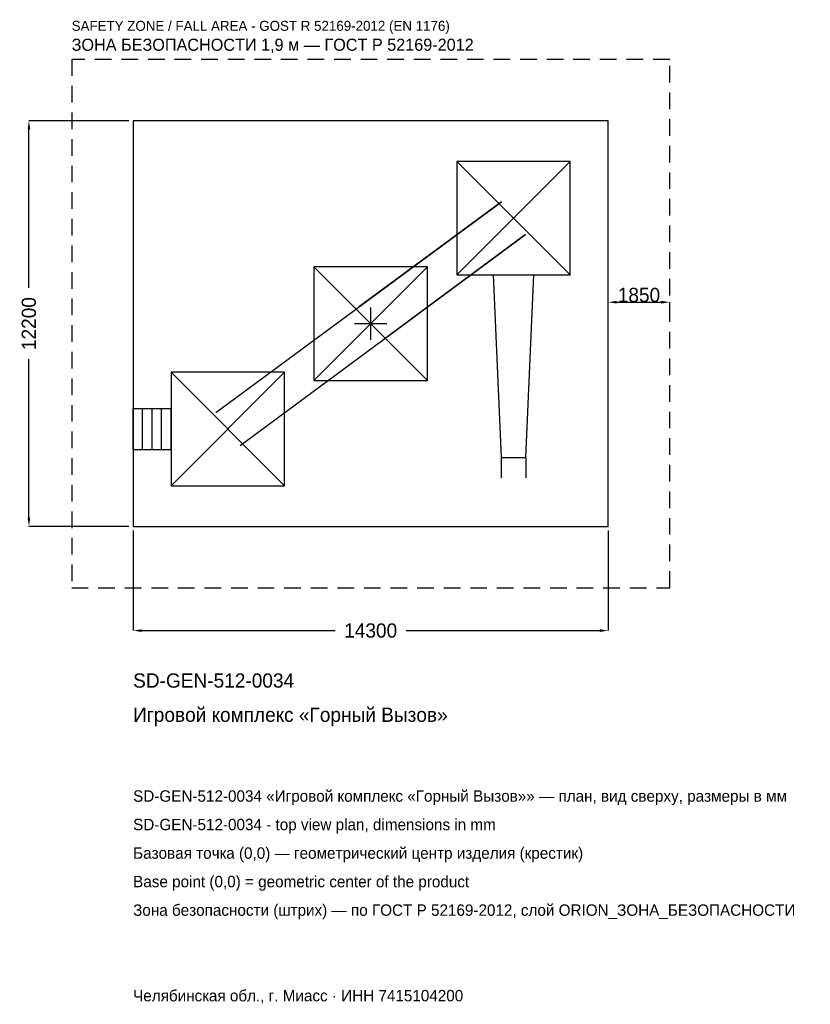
# Model space of a CAD drawing. Header units: metres. Extents: x -10565 to 13233, y -20480 to 9143.
import ezdxf

# ---------------------------------------------------------------- set-up
doc = ezdxf.new("R2010")
doc.units = ezdxf.units.M
doc.linetypes.add('DASHED', pattern=[800, 500, -300])
for name, color, linetype in [('ЗСК_ДАННЫЕ', 3, 'Continuous'), ('ЗСК_ЗОНА_БЕЗОПАСНОСТИ', 1, 'Continuous'), ('ЗСК_КОНТУР', 7, 'Continuous'), ('ЗСК_РАЗМЕРЫ', 8, 'Continuous')]:
    doc.layers.add(name, color=color, linetype=linetype)
doc.dimstyles.new('ORION', dxfattribs={"dimtxt": 429, "dimasz": 257.4, "dimexe": 1.25, "dimexo": 128.7, "dimtad": 1, "dimdec": 0, "dimcen": 2.5, "dimazin": 3, "dimtfac": 1, "dimtmove": 0, "dimatfit": 3})

# ---------------------------------------------------------------- blocks, each defined once
blk = doc.blocks.new('_CLOSEDFILLED')
at = {"color": 0, "linetype": 'BYBLOCK'}
blk.add_solid([(-1, 0.16), (0, 0), (-1, -0.16)], dxfattribs=at)
blk = doc.blocks.new('*D1')
for p, q in [((-7150, -6228.7), (-7150, -9237)), ((7150, -6228.7), (7150, -9237)), ((-6892.6, -9237), (-1072.5, -9237)), ((1072.5, -9237), (6892.6, -9237))]:
    blk.add_line(p, q)
at = {"layer": 'Defpoints'}
for p in [(-7150, -6100), (7150, -6100), (-7150, -9237)]:
    blk.add_point(p, dxfattribs=at)
at = {"layer": 'ЗСК_РАЗМЕРЫ', "xscale": 257.4, "yscale": 257.4, "rotation": 180}
blk.add_blockref('_CLOSEDFILLED', (-7150, -9237), dxfattribs=at)
at = {"layer": 'ЗСК_РАЗМЕРЫ', "xscale": 257.4, "yscale": 257.4}
blk.add_blockref('_CLOSEDFILLED', (7150, -9237), dxfattribs=at)
at = {"layer": 'ЗСК_РАЗМЕРЫ', "insert": (0, -9237), "char_height": 429, "attachment_point": 5}
blk.add_mtext('14300', dxfattribs=at)
blk = doc.blocks.new('*D2')
for p, q in [((-7278.7, 6100), (-10287, 6100)), ((-10287, 1072.5), (-10287, 5842.6)), ((-10287, -5842.6), (-10287, -1072.5)), ((-7278.7, -6100), (-10287, -6100))]:
    blk.add_line(p, q)
at = {"layer": 'Defpoints'}
for p in [(-7150, 6100), (-10287, -6100), (-7150, -6100)]:
    blk.add_point(p, dxfattribs=at)
at = {"layer": 'ЗСК_РАЗМЕРЫ', "xscale": 257.4, "yscale": 257.4}
for p, rotation in [((-10287, 6100), 90), ((-10287, -6100), 270)]:
    blk.add_blockref('_CLOSEDFILLED', p, dxfattribs=dict(at, rotation=rotation))
at = {"layer": 'ЗСК_РАЗМЕРЫ', "insert": (-10287, 0), "char_height": 429, "attachment_point": 5, "rotation": 90}
blk.add_mtext('12200', dxfattribs=at)
blk = doc.blocks.new('ОРИОН SD-GEN-512-0034 Игровой комплекс Горный Вызов')
at = {"layer": 'ЗСК_ЗОНА_БЕЗОПАСНОСТИ', "linetype": 'DASHED'}
blk.add_lwpolyline([(-9000, -7950), (9000, -7950), (9000, 7950), (-9000, 7950)], close=True, dxfattribs=at)
at = {"layer": 'ЗСК_КОНТУР'}
for p, q in [((2590, 1464), (6006, 4880)), ((2590, 4880), (6006, 1464)), ((-4663.1, -2677.3), (3932.9, 3666.7)), ((3932.9, 3666.7), (-365.1, 494.7)), ((-3932.9, -3666.7), (4663.1, 2677.3)), ((4663.1, 2677.3), (365.1, -494.7)), ((-1708, -1708), (1708, 1708)), ((-1708, 1708), (1708, -1708)), ((-6006, -4880), (-2590, -1464)), ((-6006, -1464), (-2590, -4880)), ((-7150, -2557.1), (-6006, -2557.1)), ((-7150, -3786.9), (-7150, -2557.1)), ((-6864, -3786.9), (-6864, -2557.1)), ((-6578, -3786.9), (-6578, -2557.1)), ((-6292, -3786.9), (-6292, -2557.1)), ((-6006, -3786.9), (-6006, -2557.1)), ((-7150, -3786.9), (-6006, -3786.9)), ((3929.1, -4026), (3929.1, -4640.9)), ((4666.9, -4026), (4666.9, -4640.9))]:
    blk.add_line(p, q, dxfattribs=at)
for points in [[(-7150, -6100), (7150, -6100), (7150, 6100), (-7150, 6100)], [(2590, 1464), (6006, 1464), (6006, 4880), (2590, 4880)], [(-1708, -1708), (1708, -1708), (1708, 1708), (-1708, 1708)], [(-6006, -4880), (-2590, -4880), (-2590, -1464), (-6006, -1464)]]:
    blk.add_lwpolyline(points, close=True, dxfattribs=at)
blk.add_lwpolyline([(3683.1, 1464), (3929.1, -4026), (4666.9, -4026), (4912.9, 1464)], dxfattribs=at)
at = {"layer": 'ЗСК_РАЗМЕРЫ'}
for p, q in [((0, -488), (0, 488)), ((-488, 0), (488, 0))]:
    blk.add_line(p, q, dxfattribs=at)
at = {"layer": 'ЗСК_ДАННЫЕ'}
for tag, p in [('АРТИКУЛ', (-7150, -10953)), ('НАИМЕНОВАНИЕ', (-7150, -11982.6))]:
    blk.add_attdef(tag, p, '', height=429, dxfattribs=at)
at = {"layer": 'ЗСК_ДАННЫЕ', "flags": 1}
for tag, p in [('ПРОИЗВОДИТЕЛЬ', (-7150, -13012.2)), ('ТЕЛЕФОН', (-7150, -14041.8)), ('САЙТ', (-7150, -16101)), ('АДРЕС', (-7150, -17130.6)), ('РЕКВИЗИТЫ', (-7150, -18160.2)), ('ГАБАРИТЫ', (-7150, -19189.8)), ('ЗОНА_БЕЗОПАСНОСТИ', (-7150, -20219.4))]:
    blk.add_attdef(tag, p, '', height=429, dxfattribs=at)
at = {"layer": 'ЗСК_ЗОНА_БЕЗОПАСНОСТИ', "color": 1}
for s, height, p in [('SAFETY ZONE / FALL AREA - GOST R 52169-2012 (EN 1176)', 300.3, (-9000, 8808)), ('ЗОНА БЕЗОПАСНОСТИ 1,9 м — ГОСТ Р 52169-2012', 364.65, (-9000, 8207.4))]:
    blk.add_text(s, height=height, dxfattribs=at).set_placement(p)
at = {"layer": 'ЗСК_РАЗМЕРЫ'}
dim = blk.add_linear_dim(base=(-10287, -6100), p1=(-7150, -6100), p2=(-7150, 6100), angle=90, dimstyle='ORION', dxfattribs=at)
dim.commit()
dim.dimension.update_dxf_attribs({"geometry": '*D2', "text_midpoint": (-10287, 0)})
blk.add_linear_dim(base=(7150, 643.5), p1=(7150, 0), p2=(9000, 0), dimstyle='ORION', dxfattribs=at).render()
dim = blk.add_linear_dim(base=(-7150, -9237), p1=(-7150, -6100), p2=(7150, -6100), dimstyle='ORION', dxfattribs=at)
dim.commit()
dim.dimension.update_dxf_attribs({"geometry": '*D1', "text_midpoint": (0, -9237)})

msp = doc.modelspace()

# ---------------------------------------------------------------- block references
msp.add_blockref('ОРИОН SD-GEN-512-0034 Игровой комплекс Горный Вызов', (0, 0)).add_auto_attribs({'АРТИКУЛ': 'SD-GEN-512-0034', 'НАИМЕНОВАНИЕ': 'Игровой комплекс «Горный Вызов»'})

# ---------------------------------------------------------------- texts
at = {"layer": 'ЗСК_ДАННЫЕ', "color": 3}
for s, p in [('SD-GEN-512-0034 «Игровой комплекс «Горный Вызов»» — план, вид сверху, размеры в мм', (-7150, -14385)), ('SD-GEN-512-0034 - top view plan, dimensions in mm', (-7150, -15243)), ('Челябинская обл., г. Миасс · ИНН 7415104200', (-7150, -20391))]:
    msp.add_text(s, height=343.2, dxfattribs=at).set_placement(p)
at = {"layer": 'ЗСК_ДАННЫЕ', "color": 7}
for s, p in [('Базовая точка (0,0) — геометрический центр изделия (крестик)', (-7150, -16101)), ('Base point (0,0) = geometric center of the product', (-7150, -16959))]:
    msp.add_text(s, height=343.2, dxfattribs=at).set_placement(p)
at = {"layer": 'ЗСК_ДАННЫЕ', "color": 1}
msp.add_text('Зона безопасности (штрих) — по ГОСТ Р 52169-2012, слой ORION_ЗОНА_БЕЗОПАСНОСТИ', height=343.2, dxfattribs=at).set_placement((-7150, -17817))

doc.saveas('drawing.dxf')
